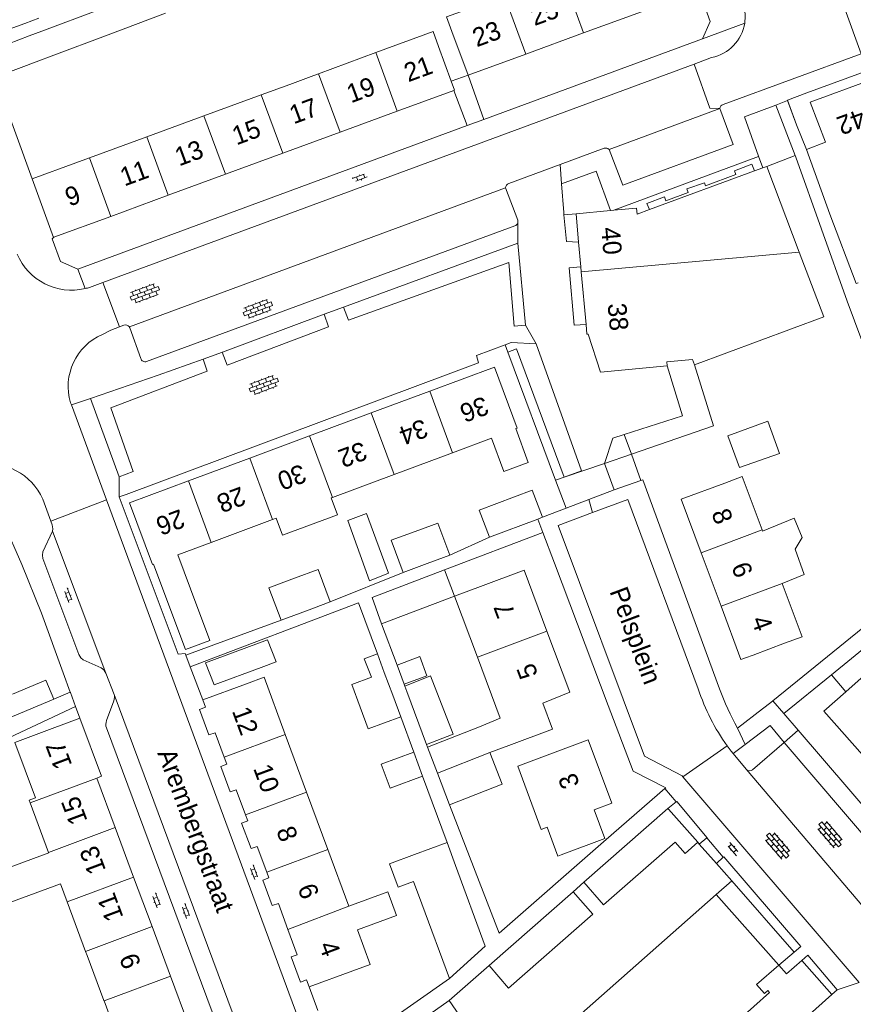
# Model space of a CAD drawing. Extents: x 99476 to 102828, y 406437 to 407931.
# Tile 69 of 162: x 100598 to 100687, y 406662 to 406767. Entities that reach past the tile are written whole.
import ezdxf

# ---------------------------------------------------------------- set-up
doc = ezdxf.new("R2010")
doc.units = 0
doc.header["$MEASUREMENT"] = 0
for name, color, linetype, lineweight in [('BG_bijgebouw', 253, 'Continuous', 0), ('BG_dakoverstek', 253, 'Continuous', 13), ('BG_dakoverstek bijgebouw', 253, 'Continuous', 0), ('BG_heg haag', 253, 'Continuous', 0), ('BG_hek', 253, 'Continuous', 0), ('BG_hoofdgebouw', 253, 'Continuous', 13), ('BG_huisnummer', 253, 'Continuous', 0), ('BG_kant verharding', 253, 'Continuous', 0), ('BG_muur', 253, 'Continuous', 0), ('BG_open verharding', 253, 'Continuous', 0), ('BG_schutting', 253, 'Continuous', 0), ('BG_straatnaam', 253, 'Continuous', 0), ('BG_tussenmuur', 253, 'Continuous', 0), ('BG_vlakafsluiter', 253, 'Continuous', 0)]:
    doc.layers.add(name, color=color, linetype=linetype, lineweight=lineweight)
doc.styles.add('Style-WORKING', font='WORKING.shx')

# ---------------------------------------------------------------- blocks, each defined once
blk = doc.blocks.new('S02OV6')
at = {"layer": 'BG_open verharding', "linetype": 'Continuous', "lineweight": 0}
for p, q in [((0, 0.20784), (1.371449, 0.20784)), ((0.085505, 0.20784), (0.085505, 0.268177)), ((0.485, -0.192), (0.486, 0.207)), ((0.885505, 0.20784), (0.885505, 0.31106)), ((1.285, -0.193), (1.285, 0.207)), ((0.268333, -0.19216), (1.549656, -0.19216)), ((0.885505, -0.32925), (0.885505, -0.19216))]:
    blk.add_line(p, q, dxfattribs=at)
blk = doc.blocks.new('S02OV4')
at = {"layer": 'BG_open verharding', "linetype": 'Continuous', "lineweight": 0}
for p, q in [((0, -0.200092), (0, 0.200092)), ((0, 0.2), (3.201, 0.2)), ((0.214, 0.6), (2.9, 0.6)), ((0.4, 0.199), (0.4, 0.6)), ((0.8, 0.6), (0.8, 0.7)), ((0.8, -0.2), (0.8, 0.2)), ((1.2, 0.2), (1.2, 0.6)), ((1.6, 0.6), (1.6, 0.7)), ((1.6, -0.2), (1.6, 0.2)), ((2, 0.199), (2, 0.6)), ((2.4, 0.6), (2.4, 0.7)), ((2.4, -0.2), (2.4, 0.2)), ((2.8, 0.2), (2.8, 0.6)), ((3.2, -0.199908), (3.2, 0.200092)), ((0, -0.2), (3.2, -0.199)), ((0.31, -0.6), (2.9, -0.6)), ((0.4, -0.6), (0.399, -0.2)), ((0.8, -0.7), (0.8, -0.6)), ((1.2, -0.6), (1.2, -0.2)), ((1.6, -0.7), (1.6, -0.6)), ((2, -0.6), (1.999, -0.2)), ((2.4, -0.7), (2.4, -0.6)), ((2.8, -0.6), (2.8, -0.2))]:
    blk.add_line(p, q, dxfattribs=at)

msp = doc.modelspace()

# ---------------------------------------------------------------- linework, layer by layer
at = {"layer": 'BG_bijgebouw', "linetype": 'Continuous', "lineweight": 0}
for p, q in [((100600.137, 406765.954), (100606.263, 406768.263)), ((100599.834, 406767.352), (100598.321, 406766.8)), ((100607.273, 406765.582), (100613.399, 406767.89)), ((100593.631, 406765.09), (100598.321, 406766.8)), ((100598.8, 406765.45), (100594.131, 406763.69)), ((100598.8, 406765.45), (100600.137, 406765.954)), ((100601.147, 406763.273), (100607.273, 406765.582)), ((100599.811, 406762.77), (100601.147, 406763.273)), ((100595.14, 406761.01), (100599.811, 406762.77)), ((100653.355, 406713.627), (100648.19, 406711.69)), ((100653.871, 406713.82), (100653.355, 406713.627)), ((100643.903, 406709.775), (100641.484, 406708.876)), ((100641.484, 406708.876), (100638.906, 406707.918)), ((100643.352, 406708.179), (100644.411, 406705.362)), ((100644.411, 406705.362), (100636.607, 406702.4)), ((100628.545, 406703.802), (100625.814, 406702.787)), ((100631.079, 406704.743), (100628.545, 406703.802)), ((100636.153, 406699.185), (100634.747, 406698.646)), ((100636.891, 406697.19), (100636.153, 406699.185)), ((100636.891, 406697.19), (100637.788, 406694.758)), ((100634.303, 406693.473), (100633.406, 406695.904)), ((100601.442, 406694.332), (100597.844, 406692.815)), ((100637.788, 406694.758), (100638.649, 406692.425)), ((100635.164, 406691.139), (100634.303, 406693.473)), ((100597.844, 406692.815), (100594.246, 406691.298)), ((100641.004, 406686.042), (100640.052, 406688.623)), ((100643.902, 406682.976), (100642.603, 406686.365)), ((100667.309, 406682.574), (100658.304, 406674.671)), ((100667.372, 406682.503), (100667.309, 406682.574)), ((100670.517, 406678.962), (100667.372, 406682.503)), ((100643.624, 406678.941), (100640.139, 406677.656)), ((100644.534, 406676.475), (100643.624, 406678.941)), ((100657.147, 406673.656), (100648.128, 406665.74)), ((100640.904, 406672.351), (100643.882, 406664.363))]:
    msp.add_line(p, q, dxfattribs=at)
at = {"layer": 'BG_bijgebouw', "linetype": 'Continuous', "lineweight": 0, "flags": 128}
for points in [[(100673.755, 406722.574), (100674.998, 406719.158), (100679.294, 406720.655), (100678.023, 406724.118), (100673.755, 406722.574)], [(100648.19, 406711.69), (100647.07, 406714.58), (100652.75, 406716.72), (100653.871, 406713.82)], [(100632.972, 406713.468), (100634.971, 406714.227), (100637.325, 406707.848), (100635.291, 406707.023), (100632.972, 406713.468)], [(100638.906, 406707.918), (100637.628, 406711.355), (100640.207, 406712.313)], [(100640.207, 406712.313), (100642.625, 406713.212), (100643.903, 406709.775)], [(100627.249, 406707.289), (100629.783, 406708.231), (100631.079, 406704.743)], [(100636.607, 406702.4), (100635.597, 406705.224), (100643.352, 406708.179)], [(100625.814, 406702.787), (100624.517, 406706.274), (100627.249, 406707.289)], [(100617.713, 406698.221), (100618.639, 406695.837), (100623.689, 406697.71), (100625.271, 406698.304), (100624.344, 406700.681), (100617.713, 406698.221)], [(100596.985, 406694.851), (100600.583, 406696.368), (100601.442, 406694.332)], [(100648.213, 406688.585), (100649.548, 406685.211), (100643.902, 406682.976)], [(100636.567, 406687.337), (100637.519, 406684.756), (100641.004, 406686.042)], [(100658.304, 406674.671), (100660.408, 406672.243), (100668.095, 406678.978), (100669.171, 406677.766), (100670.517, 406678.962)], [(100643.882, 406664.363), (100647.729, 406667.815), (100644.534, 406676.475)], [(100648.128, 406665.74), (100650.231, 406663.327), (100659.265, 406671.241), (100657.147, 406673.656)]]:
    msp.add_lwpolyline(points, dxfattribs=at)
at = {"layer": 'BG_dakoverstek', "linetype": 'Continuous', "lineweight": 13}
for p, q in [((100629.313, 406761.216), (100626.738, 406760.23)), ((100623.689, 406759.151), (100626.738, 406760.23)), ((100682.168, 406753.261), (100684.705, 406746.354)), ((100649.328, 406692.284), (100647.119, 406691.347)), ((100648.213, 406688.585), (100650.238, 406689.343)), ((100606.804, 406662.01), (100605.009, 406666.813))]:
    msp.add_line(p, q, dxfattribs=at)
at = {"layer": 'BG_dakoverstek', "linetype": 'Continuous', "lineweight": 13, "flags": 128}
for points in [[(100631.191, 406715.908), (100631.871, 406714.078), (100625.982, 406711.89), (100625.302, 406713.72)], [(100677.478, 406712.348), (100680.857, 406713.718), (100681.707, 406711.66), (100680.98, 406710.397), (100681.929, 406707.686), (100679.573, 406706.738)], [(100616.087, 406706.158), (100618.184, 406700.615), (100615.572, 406699.631), (100613.461, 406705.249)], [(100633.083, 406672.097), (100637.279, 406673.649), (100638.213, 406671.123), (100634.017, 406669.571)]]:
    msp.add_lwpolyline(points, dxfattribs=at)
at = {"layer": 'BG_dakoverstek bijgebouw', "linetype": 'Continuous', "lineweight": 0}
for p, q in [((100638.254, 406697.973), (100639.021, 406695.91)), ((100639.304, 406695.151), (100639.095, 406695.703)), ((100639.304, 406695.151), (100641.419, 406689.465)), ((100635.164, 406691.139), (100638.649, 406692.425)), ((100636.567, 406687.337), (100640.052, 406688.623)), ((100640.012, 406674.768), (100640.904, 406672.351))]:
    msp.add_line(p, q, dxfattribs=at)
at = {"layer": 'BG_dakoverstek bijgebouw', "linetype": 'Continuous', "lineweight": 0, "flags": 128}
for points in [[(100633.406, 406695.904), (100635.502, 406696.677), (100634.747, 406698.646)], [(100638.254, 406697.973), (100640.696, 406698.881), (100641.464, 406696.818), (100639.021, 406695.91)], [(100639.095, 406695.703), (100641.855, 406696.817), (100644.269, 406690.556), (100641.419, 406689.465)], [(100640.139, 406677.656), (100637.457, 406676.667), (100638.379, 406674.166), (100640.012, 406674.768)]]:
    msp.add_lwpolyline(points, dxfattribs=at)
at = {"layer": 'BG_heg haag', "linetype": 'Continuous', "lineweight": 0}
for p, q in [((100632.52, 406736.349), (100651.224, 406743.241)), ((100651.224, 406743.241), (100652.021, 406734.417)), ((100630.434, 406735.602), (100619.516, 406731.536)), ((100630.916, 406734.245), (100630.434, 406735.602)), ((100633.04, 406734.982), (100632.52, 406736.349)), ((100650.147, 406731.547), (100655.25, 406717.79)), ((100605.38, 406726.575), (100608.438, 406718.155)), ((100609.181, 406716.257), (100608.461, 406716.03)), ((100618.614, 406700.13), (100625.814, 406702.787)), ((100602.44, 406697.151), (100603.195, 406695.072)), ((100603.195, 406695.072), (100603.215, 406695.018)), ((100587.57, 406685.979), (100603.76, 406693.52))]:
    msp.add_line(p, q, dxfattribs=at)
at = {"layer": 'BG_heg haag', "linetype": 'Continuous', "lineweight": 0, "flags": 128}
for points in [[(100652.021, 406734.417), (100650.835, 406734.307), (100650.246, 406741.169), (100633.04, 406734.982)], [(100619.516, 406731.536), (100619.503, 406731.531), (100620.04, 406730.13), (100630.916, 406734.245)], [(100617.442, 406730.777), (100612.646, 406729.063), (100605.38, 406726.575)], [(100617.882, 406729.493), (100617.445, 406730.778), (100617.442, 406730.777)], [(100608.438, 406718.155), (100609.961, 406718.722), (100607.55, 406725.574), (100617.882, 406729.493)], [(100608.461, 406716.03), (100614.771, 406699.13), (100615.53, 406699.22)], [(100636.153, 406699.185), (100634.121, 406704.66), (100616.069, 406697.798)]]:
    msp.add_lwpolyline(points, dxfattribs=at)
at = {"layer": 'BG_hek', "linetype": 'Continuous', "lineweight": 0}
msp.add_line((100660.921, 406693.627), (100655.144, 406708.899), dxfattribs=at)
at = {"layer": 'BG_hoofdgebouw', "linetype": 'Continuous', "lineweight": 13}
for p, q in [((100658.276, 406765.775), (100664.478, 406768.047)), ((100644.151, 406765.93), (100645.871, 406761.23)), ((100652.073, 406763.502), (100658.276, 406765.775)), ((100642.711, 406764.33), (100644.08, 406760.596)), ((100635.98, 406763.663), (100629.834, 406761.407)), ((100645.871, 406761.23), (100652.073, 406763.502)), ((100629.834, 406761.407), (100629.313, 406761.216)), ((100689.206, 406760.783), (100682.587, 406758.352)), ((100623.689, 406759.151), (100617.543, 406756.895)), ((100644.358, 406759.613), (100638.285, 406757.384)), ((100617.543, 406756.895), (100611.398, 406754.639)), ((100638.285, 406757.384), (100632.139, 406755.128)), ((100611.398, 406754.639), (100605.252, 406752.383)), ((100632.139, 406755.128), (100625.993, 406752.872)), ((100605.252, 406752.383), (100603.8, 406751.85)), ((100625.993, 406752.872), (100619.848, 406750.617)), ((100599.111, 406750.13), (100603.8, 406751.85)), ((100676.6, 406750.983), (100677.505, 406751.317)), ((100677.505, 406751.317), (100677.915, 406751.468)), ((100677.915, 406751.468), (100681.414, 406742.275)), ((100619.848, 406750.617), (100613.702, 406748.361)), ((100665.336, 406746.825), (100676.6, 406750.983)), ((100613.702, 406748.361), (100607.556, 406746.105)), ((100607.556, 406746.105), (100601.449, 406743.864)), ((100657.46, 406746.39), (100661.16, 406746.732)), ((100657.736, 406743.337), (100657.46, 406746.39)), ((100661.16, 406746.732), (100661.515, 406746.764)), ((100657.975, 406740.698), (100657.736, 406743.337)), ((100658.024, 406740.159), (100657.975, 406740.698)), ((100658.534, 406734.516), (100658.024, 406740.159)), ((100641.772, 406727.348), (100635.488, 406725.012)), ((100635.488, 406725.012), (100628.88, 406722.556)), ((100628.88, 406722.556), (100622.462, 406720.171)), ((100637.939, 406718.416), (100644.223, 406720.752)), ((100622.462, 406720.171), (100615.878, 406717.724)), ((100631.331, 406715.96), (100637.939, 406718.416)), ((100631.191, 406715.908), (100631.331, 406715.96)), ((100618.329, 406711.128), (100624.913, 406713.575)), ((100624.913, 406713.575), (100625.302, 406713.72)), ((100677.478, 406712.348), (100677.433, 406712.469)), ((100673.014, 406704.293), (100670.878, 406710.026)), ((100644.411, 406705.362), (100647.2, 406706.41)), ((100646.874, 406698.81), (100644.411, 406705.362)), ((100654.332, 406701.615), (100656.78, 406695.07)), ((100679.841, 406700.31), (100676.45, 406699.045)), ((100649.328, 406692.284), (100646.874, 406698.81)), ((100676.45, 406699.045), (100675.628, 406698.738)), ((100622.111, 406695.97), (100617.42, 406694.23)), ((100617.42, 406694.23), (100617.703, 406693.467)), ((100604.211, 406692.28), (100599.53, 406690.53)), ((100641.53, 406689.166), (100647.119, 406691.347)), ((100628.55, 406684.352), (100626.272, 406690.51)), ((100642.603, 406686.365), (100641.53, 406689.166)), ((100608.019, 406680.54), (100606.041, 406685.85)), ((100630.827, 406678.195), (100628.55, 406684.352)), ((100600.876, 406677.878), (100598.893, 406683.186)), ((100609.998, 406675.23), (100608.019, 406680.54)), ((100600.887, 406677.849), (100600.876, 406677.878)), ((100633.083, 406672.097), (100630.827, 406678.195)), ((100611.976, 406669.92), (100609.998, 406675.23)), ((100602.858, 406672.57), (100602.137, 406674.501)), ((100679.232, 406665.775), (100672.505, 406673.38)), ((100604.842, 406667.261), (100602.858, 406672.57)), ((100613.954, 406664.61), (100611.976, 406669.92)), ((100605.009, 406666.813), (100604.842, 406667.261)), ((100628.831, 406663.45), (100633.511, 406665.18)), ((100615.933, 406659.3), (100613.954, 406664.61)), ((100628.55, 406664.208), (100628.831, 406663.45)), ((100606.825, 406661.953), (100606.804, 406662.01)), ((100608.808, 406656.645), (100606.825, 406661.953)), ((100643.844, 406661.98), (100634.244, 406655.292))]:
    msp.add_line(p, q, dxfattribs=at)
at = {"layer": 'BG_hoofdgebouw', "linetype": 'Continuous', "lineweight": 13, "flags": 128}
for points in [[(100644.151, 406765.93), (100643.575, 406767.497), (100649.777, 406769.77)], [(100642.711, 406764.33), (100642.126, 406765.919), (100635.98, 406763.663)], [(100644.08, 406760.596), (100644.431, 406759.64), (100644.358, 406759.613)], [(100682.587, 406758.352), (100684.225, 406754.043), (100682.168, 406753.261)], [(100601.449, 406743.864), (100601.411, 406743.85), (100599.111, 406750.13)], [(100661.515, 406746.764), (100663.961, 406746.99), (100664.021, 406746.34), (100665.336, 406746.825)], [(100687.72, 406738.988), (100687.498, 406738.905), (100684.705, 406746.354)], [(100670.17, 406730.17), (100684.06, 406735.31), (100681.414, 406742.275)], [(100667.231, 406730.06), (100660.091, 406729.4), (100658.751, 406733.46), (100658.631, 406733.45), (100658.534, 406734.516)], [(100670.17, 406730.17), (100669.951, 406730.75), (100667.2, 406730.51), (100667.231, 406730.06)], [(100644.223, 406720.752), (100648.378, 406722.301), (100649.706, 406718.728), (100652.334, 406719.705), (100650.985, 406723.333), (100651.138, 406723.39), (100648.709, 406729.926), (100641.772, 406727.348)], [(100615.878, 406717.724), (100609.561, 406715.376), (100612.019, 406708.763), (100612.139, 406708.807), (100613.461, 406705.249)], [(100670.878, 406710.026), (100668.741, 406715.76), (100673.42, 406717.5)], [(100677.433, 406712.469), (100675.294, 406718.196), (100673.42, 406717.5)], [(100616.087, 406706.158), (100614.736, 406709.793), (100618.329, 406711.128)], [(100647.2, 406706.41), (100651.881, 406708.17), (100654.332, 406701.615)], [(100679.841, 406700.31), (100681.713, 406701.009), (100679.573, 406706.738)], [(100675.628, 406698.738), (100675.151, 406698.56), (100673.014, 406704.293)], [(100690.534, 406701.561), (100691.923, 406699.986), (100686.407, 406695.12)], [(100626.272, 406690.51), (100623.994, 406696.669), (100622.111, 406695.97)], [(100656.78, 406695.07), (100653.882, 406693.87), (100654.92, 406691.096), (100650.238, 406689.343)], [(100686.407, 406695.12), (100684.049, 406693.04), (100688.189, 406688.346)], [(100619.714, 406688.078), (100618.746, 406690.716), (100618.063, 406690.496), (100617.072, 406693.195), (100617.703, 406693.467)], [(100606.041, 406685.85), (100606.551, 406686.06), (100604.211, 406692.28)], [(100598.893, 406683.186), (100598.783, 406683.481), (100599.457, 406683.732), (100597.238, 406689.674), (100599.53, 406690.53)], [(100655.879, 406677.628), (100660.565, 406679.37), (100659.416, 406682.463), (100661.291, 406683.16), (100658.771, 406689.94), (100654.08, 406688.19)], [(100621.995, 406681.922), (100621.013, 406684.586), (100620.344, 406684.378), (100619.339, 406687.08), (100619.988, 406687.332), (100619.714, 406688.078)], [(100654.08, 406688.19), (100651.209, 406687.123), (100653.73, 406680.339), (100654.356, 406680.571)], [(100624.282, 406675.767), (100623.267, 406678.499), (100622.597, 406678.297), (100621.582, 406681.008), (100622.242, 406681.253), (100621.995, 406681.922)], [(100654.356, 406680.571), (100655.503, 406677.488), (100655.879, 406677.628)], [(100600.887, 406677.849), (100593.417, 406675.081), (100594.63, 406671.758), (100602.137, 406674.501)], [(100626.543, 406669.619), (100625.522, 406672.392), (100624.851, 406672.201), (100623.846, 406674.901), (100624.509, 406675.155), (100624.282, 406675.767)], [(100672.505, 406673.38), (100651.587, 406654.872), (100652.137, 406654.25), (100650.157, 406652.891), (100643.844, 406661.98)], [(100628.55, 406664.208), (100627.897, 406663.977), (100626.895, 406666.671), (100627.542, 406666.908), (100626.543, 406669.619)], [(100633.511, 406665.18), (100635.385, 406665.873), (100634.017, 406669.571)], [(100674.851, 406659.841), (100678.228, 406662.841), (100678.024, 406663.059), (100677.677, 406662.747), (100676.818, 406663.726), (100679.232, 406665.775)]]:
    msp.add_lwpolyline(points, dxfattribs=at)
at = {"layer": 'BG_kant verharding', "linetype": 'Continuous', "lineweight": 0}
for p, q in [((100647.563, 406756.498), (100671.033, 406765.16)), ((100670.122, 406762.429), (100672.01, 406763.126)), ((100673.255, 406758.107), (100688.065, 406763.553)), ((100606.685, 406739.009), (100670.122, 406762.429)), ((100645.871, 406761.23), (100647.563, 406756.498)), ((100645.795, 406755.836), (100644.358, 406759.613)), ((100661.003, 406753.289), (100672.871, 406757.676)), ((100678.899, 406758.042), (100680.967, 406752.627)), ((100680.136, 406758.546), (100681.121, 406755.917)), ((100604.027, 406740.432), (100645.795, 406755.836)), ((100681.121, 406755.917), (100682.168, 406753.261)), ((100655.743, 406751.664), (100660.464, 406753.414)), ((100680.967, 406752.627), (100681.033, 406752.453)), ((100681.033, 406752.453), (100686.543, 406737.002)), ((100650.245, 406749.626), (100655.743, 406751.664)), ((100649.893, 406749.147), (100609.538, 406734.236)), ((100651.204, 406745.694), (100649.893, 406749.147)), ((100650.888, 406745.081), (100611.388, 406730.533)), ((100605.275, 406738.488), (100606.685, 406739.009)), ((100688.124, 406732.771), (100686.543, 406737.002)), ((100608.954, 406734.44), (100608.469, 406734.249)), ((100610.767, 406730.863), (100609.597, 406734.137)), ((100603.326, 406725.872), (100603.239, 406726.107)), ((100607.09, 406715.693), (100603.326, 406725.872)), ((100663.406, 406720.595), (100660.511, 406719.6)), ((100660.511, 406719.6), (100661.56, 406716.77)), ((100655.25, 406717.79), (100656.191, 406718.128)), ((100656.39, 406714.79), (100655.25, 406717.79)), ((100661.56, 406716.77), (100664.424, 406717.784)), ((100600.245, 406715.774), (100601.127, 406713.398)), ((100629.386, 406655.402), (100607.09, 406715.693)), ((100601.297, 406712.331), (100607.008, 406697.094)), ((100655.144, 406708.899), (100653.899, 406712.188)), ((100602.44, 406697.151), (100600.121, 406703.53)), ((100615.606, 406699.02), (100618.614, 406700.13)), ((100615.53, 406699.22), (100615.606, 406699.02)), ((100616.069, 406697.798), (100617.42, 406694.23)), ((100607.008, 406697.094), (100607.894, 406694.827)), ((100603.195, 406695.072), (100601.442, 406694.332)), ((100607.894, 406694.827), (100624.441, 406650.452)), ((100604.211, 406692.28), (100603.76, 406693.52)), ((100607.87, 406694.145), (100607.102, 406692.02)), ((100663.58, 406686.6), (100660.921, 406693.627)), ((100674.784, 406691.216), (100677.471, 406693.285)), ((100607.073, 406691.234), (100621.689, 406652.026)), ((100679.774, 406689.684), (100676.406, 406686.746)), ((100694.261, 406672.729), (100679.774, 406689.684)), ((100674.326, 406688.477), (100674.109, 406688.742)), ((100675.704, 406686.791), (100674.326, 406688.477)), ((100687.847, 406663.918), (100668.933, 406685.984)), ((100675.704, 406686.791), (100690.731, 406669.144)), ((100660.678, 406679.277), (100666.999, 406684.722)), ((100668.186, 406683.297), (100667.309, 406682.574)), ((100670.517, 406678.962), (100670.688, 406678.757)), ((100670.688, 406678.757), (100671.495, 406679.431)), ((100670.688, 406678.757), (100672.513, 406676.705)), ((100672.513, 406676.705), (100673.263, 406677.368)), ((100674.16, 406674.844), (100672.513, 406676.705)), ((100658.304, 406674.671), (100657.147, 406673.656)), ((100672.505, 406673.38), (100674.16, 406674.844)), ((100680.878, 406667.192), (100679.232, 406665.775)), ((100643.844, 406661.98), (100648.128, 406665.74)), ((100628.831, 406663.45), (100629.773, 406660.912)), ((100647.871, 406629.577), (100684.904, 406662.628)), ((100684.904, 406662.628), (100685.46, 406663.124)), ((100685.46, 406663.124), (100685.472, 406663.135))]:
    msp.add_line(p, q, dxfattribs=at)
at = {"layer": 'BG_kant verharding', "linetype": 'Continuous', "lineweight": 0, "flags": 128}
for points in [[(100670.681, 406770.32), (100671.833, 406766.989), (100671.033, 406765.16)], [(100681.121, 406755.917), (100680.146, 406758.551), (100682.238, 406759.338), (100710.776, 406769.823)], [(100661.003, 406753.289), (100662.465, 406749.438), (100674.302, 406753.798), (100672.871, 406757.676)], [(100677.049, 406752.545), (100675.519, 406756.788), (100678.899, 406758.042)], [(100661.515, 406746.764), (100677.053, 406752.533), (100677.049, 406752.545)], [(100655.903, 406749.581), (100659.603, 406750.941), (100661.16, 406746.732)], [(100656.165, 406746.261), (100656.138, 406746.526), (100655.903, 406749.581)], [(100657.736, 406743.337), (100656.451, 406743.415), (100656.165, 406746.261)], [(100601.449, 406743.864), (100601.242, 406743.69), (100602.159, 406741.254), (100604.027, 406740.432)], [(100657.975, 406740.698), (100656.716, 406740.599), (100657.276, 406734.437), (100658.534, 406734.516)], [(100608.469, 406734.249), (100607.567, 406733.893), (100606.649, 406733.435)], [(100649.845, 406732.326), (100646.769, 406731.173), (100647.003, 406730.391), (100609.181, 406716.257)], [(100653.183, 406732.443), (100650.511, 406732.575), (100649.845, 406732.326)], [(100656.191, 406718.128), (100658.03, 406718.79), (100653.183, 406732.443)], [(100670.17, 406730.17), (100672.21, 406723.62), (100663.406, 406720.595)], [(100600.121, 406703.53), (100597.995, 406708.762), (100594.016, 406717.755)], [(100664.424, 406717.784), (100664.611, 406717.85), (100672.861, 406695.429)], [(100659.229, 406714.327), (100663.015, 406715.736), (100670.58, 406695.409)], [(100668.933, 406685.984), (100668.834, 406686.1), (100664.803, 406688.197), (100655.529, 406712.95), (100659.229, 406714.327)], [(100601.127, 406713.398), (100601.271, 406713.011), (100601.341, 406712.578), (100601.297, 406712.331)], [(100601.297, 406712.331), (100600.252, 406710.119), (100600.205, 406709.769), (100600.254, 406709.413), (100604.108, 406699.118), (100604.333, 406698.761), (100604.594, 406698.546), (100606.531, 406697.678), (100606.791, 406697.454), (100607.008, 406697.094)], [(100666.999, 406684.722), (100667.1, 406684.809), (100663.58, 406686.6)], [(100671.495, 406679.431), (100671.52, 406679.452), (100668.257, 406683.355), (100668.186, 406683.297)], [(100673.263, 406677.368), (100673.299, 406677.4), (100681.56, 406667.778), (100680.878, 406667.192)], [(100681.68, 406666.283), (100682.336, 406666.863), (100685.472, 406663.135)], [(100679.232, 406665.775), (100680.055, 406664.845), (100681.68, 406666.283)]]:
    msp.add_lwpolyline(points, dxfattribs=at)
at = {"layer": 'BG_kant verharding', "linetype": 'Continuous', "lineweight": 0}
for centre, radius, start, end in [((100671.111901, 406767.542489), 4.500021, 350.877126, 15.51233), ((100671.105297, 406767.540472), 4.506223, 281.58184, 350.915759), ((100609.095978, 406733.908524), 0.550113, 36.533183, 104.956661), ((100609.015317, 406727.87646), 6.041261, 113.059863, 197.0314), ((100609.079571, 406733.895714), 0.570921, 25.000437, 36.58603), ((100699.426657, 406705.009372), 28.240355, 199.830824, 209.237293), ((100607.995163, 406691.593511), 0.989764, 154.475335, 201.298649), ((100676.077699, 406687.122609), 0.499615, 221.584817, 311.079607)]:
    msp.add_arc(centre, radius, start, end, dxfattribs=at)
at = {"layer": 'BG_kant verharding', "linetype": 'Continuous', "lineweight": 0, "extrusion": (0, 0, -1)}
for centre, radius, start, end in [((-100673.441975, 406757.553851), 0.583895, 12.075251, 71.323713), ((-100660.617494, 406752.851282), 0.583277, 74.742462, 131.370956), ((-100650.419949, 406749.1286), 0.52727, 1.99985, 70.621826), ((-100650.749, 406745.540669), 0.480225, 192.956123, 253.175148), ((-100650.756559, 406745.54089), 0.472913, 161.10955, 193.187538), ((-100603.347048, 406744.528097), 6.34041, 256.808224, 337.061816), ((-100603.342638, 406744.54019), 6.35319, 252.292593, 256.794389), ((-100611.239049, 406731.002007), 0.492091, 252.380807, 343.591632), ((-100594.51152, 406713.27706), 6.253599, 78.679895, 156.46679), ((-100691.245699, 406702.077987), 21.715121, 323.976649, 342.114694), ((-100606.926022, 406694.519641), 1.015604, 162.383989, 201.646895), ((-100692.428178, 406702.997434), 23.212274, 322.111018, 323.857688)]:
    msp.add_arc(centre, radius, start, end, dxfattribs=at)
at = {"layer": 'BG_muur', "linetype": 'Continuous', "lineweight": 0}
for p, q in [((100684.857, 406696.938), (100690.534, 406701.561)), ((100679.752, 406692.781), (100684.857, 406696.938)), ((100681.28, 406690.997), (100679.752, 406692.781)), ((100696.899, 406672.762), (100681.28, 406690.997))]:
    msp.add_line(p, q, dxfattribs=at)
at = {"layer": 'BG_schutting', "linetype": 'Continuous', "lineweight": 0}
for p, q in [((100595.14, 406761.01), (100599.111, 406750.13)), ((100653.871, 406713.82), (100656.39, 406714.79)), ((100653.899, 406712.188), (100643.352, 406708.179)), ((100643.903, 406709.775), (100648.19, 406711.69)), ((100631.079, 406704.743), (100638.906, 406707.918)), ((100678.578, 406694.147), (100694.219, 406706.853)), ((100636.607, 406702.4), (100638.254, 406697.973)), ((100639.021, 406695.91), (100639.095, 406695.703)), ((100678.348, 406693.96), (100677.471, 406693.285)), ((100678.348, 406693.96), (100678.578, 406694.147)), ((100638.649, 406692.425), (100640.052, 406688.623)), ((100641.419, 406689.465), (100641.53, 406689.166)), ((100643.624, 406678.941), (100641.004, 406686.042)), ((100631.667, 406655.811), (100643.882, 406664.363))]:
    msp.add_line(p, q, dxfattribs=at)
at = {"layer": 'BG_schutting', "linetype": 'Continuous', "lineweight": 0, "flags": 128}
msp.add_lwpolyline([(100643.902, 406682.976), (100649.221, 406669.228), (100660.678, 406679.277)], dxfattribs=at)
at = {"layer": 'BG_tussenmuur', "linetype": 'Continuous', "lineweight": 0}
for p, q in [((100658.276, 406765.775), (100655.979, 406772.042)), ((100652.073, 406763.502), (100649.777, 406769.77)), ((100638.285, 406757.384), (100635.98, 406763.663)), ((100632.139, 406755.128), (100629.834, 406761.407)), ((100625.993, 406752.872), (100623.689, 406759.151)), ((100619.848, 406750.617), (100617.543, 406756.895)), ((100613.702, 406748.361), (100611.398, 406754.639)), ((100607.556, 406746.105), (100605.252, 406752.383)), ((100658.024, 406740.159), (100681.414, 406742.275)), ((100641.772, 406727.348), (100644.223, 406720.752)), ((100635.488, 406725.012), (100637.939, 406718.416)), ((100628.88, 406722.556), (100631.331, 406715.96)), ((100622.462, 406720.171), (100624.913, 406713.575)), ((100615.878, 406717.724), (100618.329, 406711.128)), ((100670.878, 406710.026), (100677.433, 406712.469)), ((100673.014, 406704.293), (100679.573, 406706.738)), ((100646.874, 406698.81), (100654.332, 406701.615)), ((100619.714, 406688.078), (100626.272, 406690.51)), ((100648.213, 406688.585), (100642.603, 406686.365)), ((100606.041, 406685.85), (100598.893, 406683.186)), ((100621.995, 406681.922), (100628.55, 406684.352)), ((100608.019, 406680.54), (100600.876, 406677.878)), ((100624.282, 406675.767), (100630.827, 406678.195)), ((100609.998, 406675.23), (100602.858, 406672.57)), ((100626.543, 406669.619), (100633.083, 406672.097)), ((100611.976, 406669.92), (100604.842, 406667.261)), ((100613.954, 406664.61), (100606.825, 406661.953))]:
    msp.add_line(p, q, dxfattribs=at)
at = {"layer": 'BG_vlakafsluiter', "linetype": 'Continuous', "lineweight": 0}
for p, q in [((100688.065, 406763.553), (100686.304, 406768.366)), ((100675.555, 406766.829), (100671.033, 406765.16)), ((100645.871, 406761.23), (100644.08, 406760.596)), ((100678.899, 406758.042), (100680.136, 406758.546)), ((100645.795, 406755.836), (100647.563, 406756.498)), ((100677.049, 406752.545), (100677.505, 406751.317)), ((100680.967, 406752.627), (100677.915, 406751.468)), ((100655.903, 406749.581), (100655.743, 406751.664)), ((100657.46, 406746.39), (100656.165, 406746.261)), ((100651.224, 406743.241), (100651.217, 406745.433)), ((100604.027, 406740.432), (100604.794, 406738.355)), ((100606.685, 406739.009), (100608.469, 406734.249)), ((100630.434, 406735.602), (100632.52, 406736.349)), ((100652.021, 406734.417), (100653.183, 406732.443)), ((100650.147, 406731.547), (100649.845, 406732.326)), ((100617.442, 406730.777), (100619.516, 406731.536)), ((100605.38, 406726.575), (100603.326, 406725.872)), ((100663.406, 406720.595), (100662.638, 406722.716)), ((100656.196, 406718.115), (100660.511, 406719.6)), ((100664.424, 406717.784), (100663.406, 406720.595)), ((100608.438, 406718.155), (100608.461, 406716.03)), ((100656.196, 406718.115), (100655.25, 406717.79)), ((100656.196, 406718.115), (100656.191, 406718.128)), ((100661.56, 406716.77), (100658.851, 406715.733)), ((100607.09, 406715.693), (100601.127, 406713.398)), ((100656.39, 406714.79), (100658.851, 406715.733)), ((100659.229, 406714.327), (100658.851, 406715.733)), ((100653.899, 406712.188), (100653.355, 406713.627)), ((100615.606, 406699.02), (100616.069, 406697.798)), ((100684.857, 406696.938), (100686.407, 406695.12)), ((100603.215, 406695.018), (100603.76, 406693.52)), ((100679.752, 406692.781), (100678.578, 406694.147)), ((100675.6, 406689.454), (100674.784, 406691.216)), ((100679.774, 406689.684), (100681.28, 406690.997)), ((100668.933, 406685.984), (100673.683, 406689.307)), ((100674.326, 406688.477), (100675.6, 406689.454)), ((100668.186, 406683.297), (100666.999, 406684.722)), ((100673.263, 406677.368), (100671.495, 406679.431)), ((100674.16, 406674.844), (100680.878, 406667.192)), ((100681.68, 406666.283), (100684.904, 406662.628)), ((100687.847, 406663.918), (100685.46, 406663.124))]:
    msp.add_line(p, q, dxfattribs=at)
at = {"layer": 'BG_vlakafsluiter', "linetype": 'Continuous', "lineweight": 0, "flags": 128}
for points in [[(100670.122, 406762.429), (100671.819, 406757.713), (100672.871, 406757.676)], [(100676.6, 406750.983), (100676.325, 406751.709), (100674.461, 406750.983), (100674.6, 406750.581), (100671.359, 406749.367), (100671.236, 406749.708), (100669.351, 406749.041), (100669.5, 406748.67), (100667.081, 406747.764), (100666.943, 406748.183), (100665.066, 406747.494), (100665.336, 406746.825)], [(100656.191, 406718.128), (100651.084, 406731.896), (100650.147, 406731.547)], [(100662.638, 406722.716), (100668.884, 406724.708), (100667.231, 406730.06)], [(100660.511, 406719.6), (100661.425, 406722.329), (100662.638, 406722.716)], [(100675.6, 406689.454), (100678.28, 406691.507), (100679.774, 406689.684)]]:
    msp.add_lwpolyline(points, dxfattribs=at)

# ---------------------------------------------------------------- block references
at = {"layer": 'BG_open verharding', "linetype": 'Continuous', "lineweight": 0}
for name, p, rotation in [('S02OV6', (100633.518, 406749.975), 20.173945), ('S02OV4', (100609.686, 406737.286), 20.3749), ('S02OV4', (100621.828, 406735.621), 20.556045), ('S02OV4', (100622.466, 406727.451), 20.556045), ('S02OV6', (100602.687, 406706.187), 290.482297), ('S02OV4', (100685.755, 406678.592), 130.700745), ('S02OV4', (100680.147, 406677.401), 130.700745), ('S02OV6', (100674.848, 406677.662), 131.352936), ('S02OV6', (100622.621, 406676.486), 290.482297), ('S02OV6', (100612.158, 406673.464), 290.482297), ('S02OV6', (100615.31, 406672.323), 290.482297)]:
    msp.add_blockref(name, p, dxfattribs=dict(at, rotation=rotation))

# ---------------------------------------------------------------- texts
at = {"layer": 'BG_huisnummer', "linetype": 'Continuous', "lineweight": 0, "style": 'Style-WORKING'}
for s, rotation, p in [('25', 20.120166, (100653.007, 406766.507)), ('23', 20.120166, (100646.805, 406764.234)), ('21', 20.173945, (100639.46, 406760.479)), ('19', 20.173945, (100633.315, 406758.223)), ('17', 20.173945, (100627.169, 406755.967)), ('15', 20.173945, (100621.023, 406753.711)), ('42', 200.173945, (100688.038, 406757.677)), ('13', 20.173945, (100614.877, 406751.456)), ('11', 20.173945, (100609.002, 406749.299)), ('9', 20.173945, (100603.1, 406747.132)), ('40', 275.163307, (100660.149, 406744.867)), ('38', 275.163307, (100660.846, 406736.712)), ('36', 200.3749, (100647.596, 406726.846)), ('34', 200.3749, (100641.072, 406724.421)), ('32', 200.3749, (100634.548, 406721.996)), ('30', 200.3749, (100628.023, 406719.571)), ('28', 200.3749, (100621.523, 406717.155)), ('26', 200.3749, (100614.999, 406714.73)), ('8', 290.428617, (100671.957, 406714.287)), ('6', 290.428617, (100674.094, 406708.554)), ('7', 110.482297, (100650.959, 406703.498)), ('4', 290.428617, (100676.231, 406702.82)), ('5', 110.482297, (100653.408, 406696.948)), ('12', 290.354961, (100620.521, 406693.056)), ('17', 110.609693, (100603.43, 406687.256)), ('10', 290.354961, (100622.803, 406686.9)), ('3', 110.3749, (100657.88, 406685.159)), ('15', 110.428617, (100605.072, 406681.287)), ('8', 290.354961, (100625.276, 406680.23)), ('13', 110.428617, (100607.05, 406675.977)), ('6', 290.354961, (100627.558, 406674.074)), ('11', 110.428617, (100608.929, 406670.937)), ('4', 290.354961, (100629.84, 406667.918)), ('9', 110.428617, (100610.816, 406665.871))]:
    msp.add_text(s, height=2, rotation=rotation, dxfattribs=at).set_placement(p)
at = {"layer": 'BG_straatnaam', "linetype": 'Continuous', "lineweight": 0, "style": 'Style-WORKING'}
for s, p in [('Pelsplein', (100661.032, 406705.887)), ('Arembergstraat', (100612.52, 406688.541))]:
    msp.add_text(s, height=2, rotation=290.482297, dxfattribs=at).set_placement(p)

doc.saveas('drawing.dxf')
